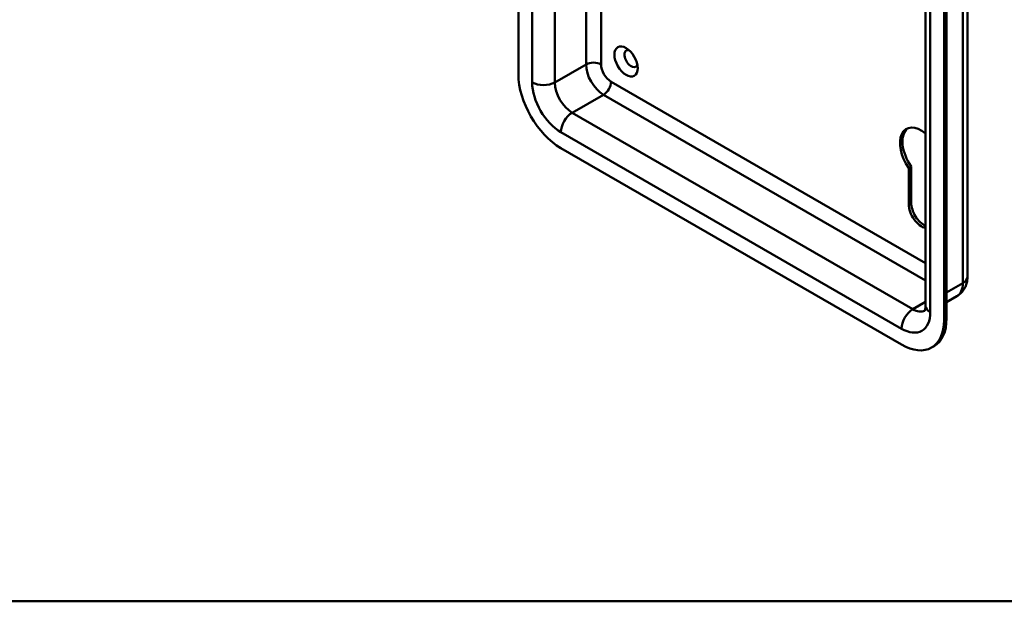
# Model space of a CAD drawing. Header units: millimetres. Extents: x 20 to 833, y 20 to 574.
# Tile 1 of 5: x 131 to 242, y 20 to 86. Entities that reach past the tile are written whole.
import ezdxf

# ---------------------------------------------------------------- set-up
doc = ezdxf.new("R2010")
doc.units = ezdxf.units.MM
doc.header["$LTSCALE"] = 2
for name, color, linetype, lineweight in [('Sichtbare Kanten(DIN)', 7, 'Continuous', 50), ('Sichtbare tangentiale Kanten(DIN)', 7, 'Continuous', 50), ('Skizziergeometrie(DIN)', 7, 'Continuous', 50)]:
    doc.layers.add(name, color=color, linetype=linetype, lineweight=lineweight)

# ---------------------------------------------------------------- blocks, each defined once
blk = doc.blocks.new('Ränder Standardrahmen')
at = {"layer": 'Skizziergeometrie(DIN)', "flags": 128}
blk.add_lwpolyline([(10, 10), (10, 287), (410, 287), (410, 10), (10, 10)], dxfattribs=at)

msp = doc.modelspace()

# ---------------------------------------------------------------- linework, layer by layer
at = {"layer": 'Sichtbare Kanten(DIN)'}
for p, q in [((187.576, 146.84), (187.576, 79.561)), ((238.308, 123.978), (238.308, 56.699)), ((233.576, 120.712), (233.576, 53.433)), ((235.659, 51.8), (235.659, 119.079)), ((235.942, 51.963), (235.942, 119.243)), ((192.384, 71.233), (230.851, 49.024)), ((231.671, 68.987), (231.954, 69.151)), ((231.671, 64.88), (231.671, 68.987)), ((231.954, 69.151), (231.954, 65.044)), ((237.118, 54.499), (235.942, 53.82)), ((234.251, 48.687), (234.534, 48.85))]:
    msp.add_line(p, q, dxfattribs=at)
msp.add_ellipse((199.738, 81.031), major_axis=(-0.93, 1.611), ratio=0.5773503, dxfattribs=at)
for centre, major_axis, start_param, end_param in [((200.304, 81.357), (-0.53, 0.918), 5.8272815, 9.8806818), ((192.384, 76.785), (3.4, -5.889), 3.9269908, 5.4977871), ((233.113, 70.416), (-1.72, 2.979), 5.3063835, 8.0045714), ((233.396, 70.579), (-1.72, 2.979), 0.0823146, 1.7213861), ((233.113, 64.047), (-1.02, 1.767), 0.7853982, 2.68276), ((233.396, 64.211), (1.02, -1.767), 3.9269908, 5.6228262), ((230.851, 54.576), (3.4, -5.889), 5.4977871, 7.0685835), ((231.134, 54.739), (3.4, -5.889), 0, 0.7853982)]:
    msp.add_ellipse(centre, major_axis=major_axis, ratio=0.5773503, start_param=start_param, end_param=end_param, dxfattribs=at)
for points, knots in [([(238.308, 56.699), (238.308, 56.557), (238.298, 56.412), (238.253, 56.112), (238.218, 55.958), (238.113, 55.643), (238.042, 55.483), (237.855, 55.167), (237.739, 55.013), (237.459, 54.729), (237.296, 54.602), (237.118, 54.499)], [6.28318531, 6.28318531, 6.28318531, 6.28318531, 6.44026494, 6.44026494, 6.59734457, 6.59734457, 6.75442421, 6.75442421, 6.91150384, 6.91150384, 7.06858347, 7.06858347, 7.06858347, 7.06858347]), ([(233.576, 53.433), (233.576, 53.318), (233.568, 53.217), (233.543, 53.05), (233.527, 52.985), (233.495, 52.89), (233.48, 52.862), (233.469, 52.844), (233.467, 52.841), (233.467, 52.841)], [0, 0, 0, 0, 0.15707963, 0.15707963, 0.31415927, 0.31415927, 0.4712389, 0.4712389, 0.54560133, 0.54560133, 0.54560133, 0.54560133])]:
    msp.add_open_spline(points, degree=3, knots=knots, dxfattribs=at)
at = {"layer": 'Sichtbare tangentiale Kanten(DIN)'}
for p, q in [((189.131, 145.942), (189.131, 78.663)), ((237.78, 123.243), (237.78, 55.964)), ((234.103, 52.698), (234.103, 119.977)), ((191.677, 78.663), (191.677, 106.11)), ((195.213, 103.92), (195.213, 80.704)), ((196.91, 80.704), (196.91, 102.941)), ((195.213, 80.704), (191.677, 78.663)), ((233.576, 58.228), (198.041, 78.744)), ((197.192, 77.275), (193.657, 75.233)), ((197.192, 77.275), (233.576, 56.268)), ((232.123, 53.025), (193.657, 75.233)), ((192.384, 73.029), (230.851, 50.82)), ((231.671, 64.88), (231.954, 65.044)), ((237.78, 55.964), (235.942, 54.903)), ((233.576, 53.863), (232.123, 53.025)), ((235.659, 51.8), (235.942, 51.963))]:
    msp.add_line(p, q, dxfattribs=at)
for centre, major_axis, start_param, end_param in [((196.061, 80.214), (1.2, 0), 0.7853982, 2.3561945), ((197.192, 79.561), (1.4, -2.425), 3.9269908, 5.4977871), ((198.041, 80.051), (-0.8, 1.386), 0.7853982, 2.3561945), ((192.384, 76.785), (2.3, -3.984), 3.9269908, 5.4977871), ((190.404, 79.398), (1.8, 0), 3.9269908, 5.4977871), ((193.657, 77.52), (-1.4, 2.425), 0.7853982, 2.3561945), ((197.192, 78.254), (0.6, 1.039), 3.9269908, 5.4977871), ((193.657, 73.764), (0.9, 1.559), 0.7853982, 2.3561945), ((235.518, 57.27), (1.6, -2.771), 0, 0.7853982), ((236.508, 56.699), (1.8, 0), 5.4977871, 6.2831853), ((235.376, 53.433), (-1.8, 0), 0, 0.7853982), ((232.123, 51.555), (0.9, 1.559), 0.7853982, 2.3561945), ((230.851, 54.576), (2.3, -3.984), 5.4977871, 7.0685835), ((232.123, 55.311), (1.4, -2.425), 5.4977871, 6.2524685)]:
    msp.add_ellipse(centre, major_axis=major_axis, ratio=0.5773503, start_param=start_param, end_param=end_param, dxfattribs=at)

# ---------------------------------------------------------------- block references
at = {"xscale": 2, "yscale": 2, "zscale": 2}
msp.add_blockref('Ränder Standardrahmen', (0, 0), dxfattribs=at)

doc.saveas('drawing.dxf')
